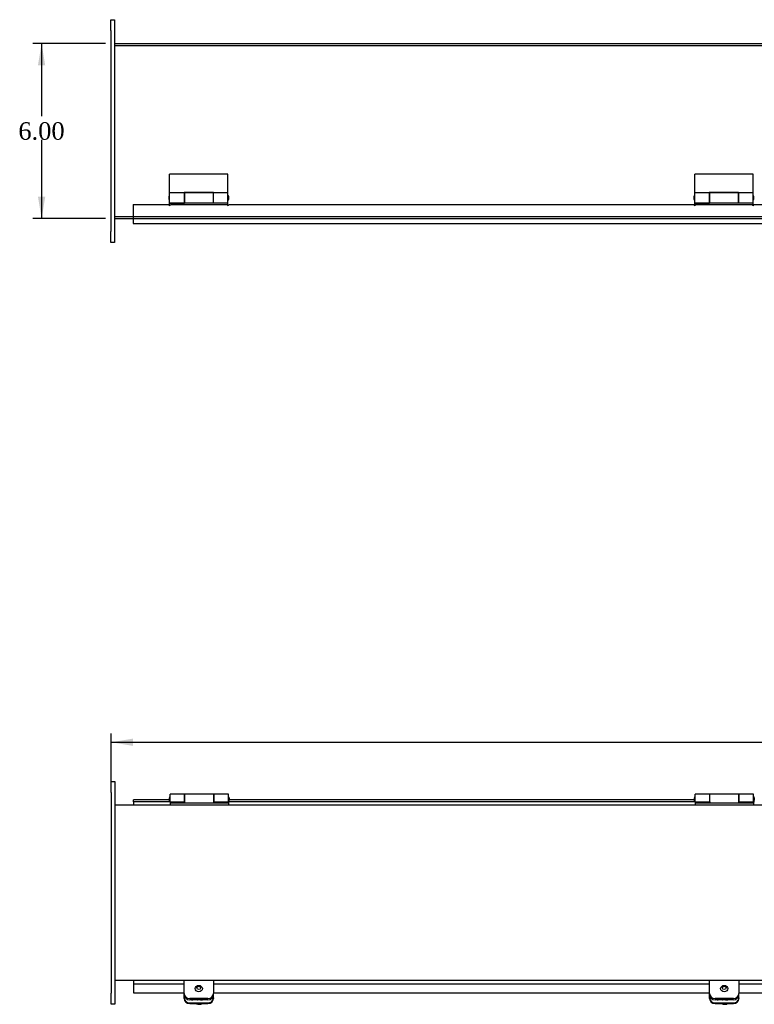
# Model space of a CAD drawing. Header units: inches. Extents: x 2 to 148, y 7 to 99.
# Tile 2 of 6: x 24 to 49, y 57 to 90. Entities that reach past the tile are written whole.
import ezdxf
from ezdxf.enums import TextEntityAlignment as Align
from ezdxf.lldxf.tags import DXFTag

# ---------------------------------------------------------------- set-up
doc = ezdxf.new("R2010")
doc.units = ezdxf.units.IN
doc.header["$MEASUREMENT"] = 0
for name, color, linetype in [('COM40176', 7, 'CONTINUOUS'), ('COM49250', 7, 'CONTINUOUS'), ('COM49251', 7, 'CONTINUOUS'), ('COM52631', 7, 'CONTINUOUS'), ('COM71025', 7, 'CONTINUOUS'), ('DEFAULT', 7, 'CONTINUOUS'), ('GSK11095', 7, 'CONTINUOUS'), ('HNG11000', 7, 'CONTINUOUS'), ('SCS19419', 7, 'CONTINUOUS')]:
    doc.layers.add(name, color=color, linetype=linetype)
doc.styles.add('SEACAD_TIMES_NEW_ROMAN', font='times.ttf')
tags = doc.linetypes.add('HIDDEN2', pattern=[0.1875, 0.125, -0.0625]).pattern_tags.tags
tags[6:7] = [DXFTag(74, 4), DXFTag(75, 0), DXFTag(340, '0'), DXFTag(46, 0.0), DXFTag(50, 0.0), DXFTag(44, 0.0), DXFTag(45, 0.0)]
tags[4:5] = [DXFTag(74, 4), DXFTag(75, 0), DXFTag(340, '0'), DXFTag(46, 0.0), DXFTag(50, 0.0), DXFTag(44, 0.0), DXFTag(45, 0.0)]

# ---------------------------------------------------------------- blocks, each defined once
blk = doc.blocks.new('GDIMGGROUP')
at = {"layer": 'DEFAULT', "linetype": 'Continuous'}
for points in [[(24.932, 88.861), (25.182, 88.861), (25.057, 89.611)], [(24.932, 84.361), (25.057, 83.611), (25.182, 84.361)]]:
    blk.add_hatch(color=136, dxfattribs=at).paths.add_polyline_path(points)
at = {"layer": 'DEFAULT', "color": 136, "linetype": 'Continuous'}
for p, q in [((27.251, 89.611), (24.757, 89.611)), ((25.057, 89.611), (25.057, 87.121)), ((25.057, 86.311), (25.057, 83.611)), ((27.251, 83.611), (24.757, 83.611))]:
    blk.add_line(p, q, dxfattribs=at)
at = {"layer": 'DEFAULT', "color": 136, "linetype": 'Continuous', "style": 'SEACAD_TIMES_NEW_ROMAN'}
blk.add_text('6.00', height=0.6, dxfattribs=at).set_placement((24.261, 86.911), align=Align.TOP_LEFT)
blk = doc.blocks.new('GDIMGGROUP21')
at = {"layer": 'DEFAULT', "linetype": 'Continuous'}
blk.add_hatch(color=136, dxfattribs=at).paths.add_polyline_path([(28.192, 65.806), (27.442, 65.681), (28.192, 65.556)])
at = {"layer": 'DEFAULT', "color": 136, "linetype": 'Continuous'}
for p, q in [((27.442, 64.263), (27.442, 65.981)), ((27.442, 65.681), (56.208, 65.681))]:
    blk.add_line(p, q, dxfattribs=at)

msp = doc.modelspace()

# ---------------------------------------------------------------- linework, layer by layer
at = {"layer": 'COM40176', "color": 7, "linetype": 'Continuous'}
for p, q in [((29.942, 56.927), (29.942, 57.033)), ((30.942, 56.927), (30.942, 57.033)), ((47.942, 56.927), (47.942, 57.033)), ((48.942, 56.927), (48.942, 57.033)), ((29.942, 56.903), (29.942, 56.927)), ((30.13, 56.757), (30.754, 56.757)), ((30.13, 56.733), (30.754, 56.733)), ((30.52, 56.856), (30.239, 56.856)), ((30.942, 56.927), (30.942, 56.903)), ((47.942, 56.903), (47.942, 56.927)), ((48.13, 56.757), (48.754, 56.757)), ((48.13, 56.733), (48.754, 56.733)), ((48.52, 56.856), (48.239, 56.856)), ((48.942, 56.927), (48.942, 56.903))]:
    msp.add_line(p, q, dxfattribs=at)
for centre, major_axis, start_param, end_param in [((30.13, 56.927), (-0.188, 0), 0, 1.570796), ((30.13, 56.903), (0.188, 0), 3.141593, 4.712389), ((30.239, 56.984), (0.14, 0), 4.393647, 4.712389), ((30.52, 56.984), (-0.14, 0), 1.570796, 1.889538), ((30.754, 56.927), (-0.188, 0), 1.570796, 3.141593), ((30.754, 56.903), (0.188, 0), 4.712389, 6.283185), ((48.13, 56.927), (-0.188, 0), 0, 1.570796), ((48.13, 56.903), (0.188, 0), 3.141593, 4.712389), ((48.239, 56.984), (0.141, 0), 4.393647, 4.712389), ((48.52, 56.984), (-0.141, 0), 1.570796, 1.889538), ((48.754, 56.927), (-0.188, 0), 1.570796, 3.141593), ((48.754, 56.903), (0.188, 0), 4.712389, 6.283185)]:
    msp.add_ellipse(centre, major_axis=major_axis, ratio=0.906308, start_param=start_param, end_param=end_param, dxfattribs=at)
at = {"layer": 'COM49250', "color": 7, "linetype": 'Continuous'}
for p, q in [((27.551, 89.611), (87.301, 89.611)), ((27.551, 83.611), (28.192, 83.611)), ((87.317, 63.526), (27.567, 63.526)), ((87.317, 57.526), (27.567, 57.526))]:
    msp.add_line(p, q, dxfattribs=at)
at = {"layer": 'COM49250', "color": 7, "linetype": 'HIDDEN2'}
for p, q in [((27.551, 89.539), (87.301, 89.539)), ((27.551, 83.683), (87.301, 83.683)), ((28.192, 83.611), (86.66, 83.611))]:
    msp.add_line(p, q, dxfattribs=at)
at = {"layer": 'COM49251', "color": 7, "linetype": 'Continuous'}
for p, q in [((28.192, 84.095), (28.192, 83.547)), ((28.192, 84.095), (29.412, 84.095)), ((29.472, 84.095), (31.412, 84.095)), ((31.472, 84.095), (47.401, 84.095)), ((47.461, 84.095), (49.401, 84.095)), ((49.461, 84.095), (65.391, 84.095)), ((28.192, 83.547), (28.192, 83.439)), ((28.192, 83.439), (86.66, 83.439)), ((28.208, 63.642), (28.208, 63.714)), ((29.428, 63.714), (28.208, 63.714)), ((29.428, 63.642), (28.208, 63.642)), ((29.433, 63.714), (29.428, 63.714)), ((29.428, 63.714), (29.428, 63.642)), ((29.458, 63.642), (29.428, 63.642)), ((31.488, 63.642), (31.458, 63.642)), ((31.488, 63.714), (31.483, 63.714)), ((31.488, 63.642), (31.488, 63.714)), ((47.417, 63.714), (31.488, 63.714)), ((47.417, 63.642), (31.488, 63.642)), ((47.422, 63.714), (47.417, 63.714)), ((47.417, 63.714), (47.417, 63.642)), ((47.447, 63.642), (47.417, 63.642)), ((49.477, 63.642), (49.447, 63.642)), ((49.477, 63.714), (49.472, 63.714)), ((28.208, 57.411), (29.942, 57.411)), ((28.208, 57.411), (28.208, 57.276)), ((30.942, 57.411), (47.942, 57.411)), ((48.942, 57.411), (65.942, 57.411)), ((28.208, 57.276), (28.208, 57.103)), ((28.208, 57.103), (29.942, 57.103)), ((30.942, 57.103), (47.942, 57.103)), ((48.942, 57.103), (65.942, 57.103))]:
    msp.add_line(p, q, dxfattribs=at)
for centre in [(29.442, 84.095), (31.442, 84.095), (47.431, 84.095), (49.431, 84.095)]:
    msp.add_arc(centre, 0.03, 180, 0, dxfattribs=at)
at = {"layer": 'COM52631', "color": 7, "linetype": 'Continuous'}
for p, q in [((29.942, 57.443), (29.942, 57.526)), ((29.942, 57.073), (29.942, 57.443)), ((30.942, 57.526), (30.942, 57.443)), ((30.942, 57.443), (30.942, 57.073)), ((47.942, 57.443), (47.942, 57.526)), ((47.942, 57.073), (47.942, 57.443)), ((48.942, 57.526), (48.942, 57.443)), ((48.942, 57.443), (48.942, 57.073)), ((29.942, 57.033), (29.942, 57.073)), ((30.942, 57.033), (30.942, 57.073)), ((47.942, 57.033), (47.942, 57.073)), ((48.942, 57.033), (48.942, 57.073)), ((30.754, 56.903), (30.13, 56.903)), ((30.754, 56.863), (30.13, 56.863)), ((48.754, 56.903), (48.13, 56.903)), ((48.754, 56.863), (48.13, 56.863))]:
    msp.add_line(p, q, dxfattribs=at)
for centre, start_param, end_param in [((30.13, 57.073), 3.141593, 4.712389), ((30.13, 57.033), 3.141593, 4.712389), ((30.754, 57.073), 4.712389, 6.283185), ((30.754, 57.033), 4.712389, 6.283185), ((48.13, 57.073), 3.141593, 4.712389), ((48.13, 57.033), 3.141593, 4.712389), ((48.754, 57.073), 4.712389, 6.283185), ((48.754, 57.033), 4.712389, 6.283185)]:
    msp.add_ellipse(centre, major_axis=(0.188, 0), ratio=0.906308, start_param=start_param, end_param=end_param, dxfattribs=at)
at = {"layer": 'COM71025', "color": 7, "linetype": 'Continuous'}
for p, q in [((27.426, 90.423), (27.551, 90.423)), ((27.426, 90.048), (27.426, 90.423)), ((27.551, 90.423), (27.551, 90.048)), ((27.426, 90.048), (27.426, 83.173)), ((27.551, 90.048), (27.551, 83.173)), ((27.426, 82.798), (27.426, 83.173)), ((27.551, 83.173), (27.551, 82.798)), ((27.551, 82.798), (27.426, 82.798)), ((27.442, 64.338), (27.567, 64.338)), ((27.442, 63.963), (27.442, 64.338)), ((27.567, 64.338), (27.567, 63.963)), ((27.442, 63.963), (27.442, 57.088)), ((27.567, 63.963), (27.567, 57.088)), ((27.442, 56.713), (27.442, 57.088)), ((27.567, 57.088), (27.567, 56.713)), ((27.567, 56.713), (27.442, 56.713))]:
    msp.add_line(p, q, dxfattribs=at)
at = {"layer": 'GSK11095', "color": 7, "linetype": 'Continuous'}
for p, q in [((28.208, 63.642), (28.208, 63.642)), ((28.208, 63.642), (28.208, 63.526)), ((28.208, 63.642), (28.208, 63.642)), ((28.208, 57.526), (28.208, 57.411)), ((28.208, 57.411), (28.208, 57.411)), ((28.208, 57.411), (28.208, 57.411))]:
    msp.add_line(p, q, dxfattribs=at)
at = {"layer": 'HNG11000', "color": 7, "linetype": 'Continuous'}
for p, q in [((29.442, 84.493), (29.442, 85.136)), ((31.442, 85.136), (29.442, 85.136)), ((31.442, 84.493), (31.442, 85.136)), ((47.431, 84.493), (47.431, 85.136)), ((49.431, 85.136), (47.431, 85.136)), ((49.431, 84.493), (49.431, 85.136)), ((29.417, 84.364), (29.417, 84.284)), ((29.442, 84.155), (29.442, 84.493)), ((29.942, 84.493), (29.442, 84.493)), ((29.942, 84.501), (29.942, 84.493)), ((30.942, 84.501), (29.942, 84.501)), ((29.942, 84.493), (29.942, 84.155)), ((29.947, 84.414), (29.942, 84.414)), ((29.947, 84.493), (29.947, 84.155)), ((30.937, 84.493), (29.947, 84.493)), ((30.937, 84.493), (30.937, 84.155)), ((30.942, 84.414), (30.937, 84.414)), ((30.942, 84.493), (30.942, 84.501)), ((30.942, 84.155), (30.942, 84.493)), ((31.442, 84.493), (30.942, 84.493)), ((31.442, 84.155), (31.442, 84.493)), ((31.467, 84.284), (31.467, 84.364)), ((47.406, 84.364), (47.406, 84.284)), ((47.431, 84.155), (47.431, 84.493)), ((47.931, 84.493), (47.431, 84.493)), ((47.931, 84.501), (47.931, 84.493)), ((48.931, 84.501), (47.931, 84.501)), ((47.931, 84.493), (47.931, 84.155)), ((47.936, 84.414), (47.931, 84.414)), ((47.936, 84.493), (47.936, 84.155)), ((48.926, 84.493), (47.936, 84.493)), ((48.926, 84.493), (48.926, 84.155)), ((48.931, 84.414), (48.926, 84.414)), ((48.931, 84.493), (48.931, 84.501)), ((48.931, 84.155), (48.931, 84.493)), ((49.431, 84.493), (48.931, 84.493)), ((49.431, 84.155), (49.431, 84.493)), ((49.456, 84.284), (49.456, 84.364)), ((29.442, 84.155), (29.942, 84.155)), ((29.442, 84.065), (29.442, 84.136)), ((29.442, 84.136), (29.947, 84.136)), ((29.942, 84.234), (29.947, 84.234)), ((29.947, 84.155), (29.947, 84.136)), ((29.947, 84.155), (30.937, 84.155)), ((30.937, 84.234), (30.942, 84.234)), ((30.937, 84.155), (30.937, 84.136)), ((31.442, 84.136), (30.937, 84.136)), ((30.942, 84.155), (31.442, 84.155)), ((31.442, 84.065), (31.442, 84.136)), ((47.431, 84.155), (47.931, 84.155)), ((47.431, 84.065), (47.431, 84.136)), ((47.431, 84.136), (47.936, 84.136)), ((47.931, 84.234), (47.936, 84.234)), ((47.936, 84.155), (47.936, 84.136)), ((47.936, 84.155), (48.926, 84.155)), ((48.926, 84.234), (48.931, 84.234)), ((48.926, 84.155), (48.926, 84.136)), ((49.431, 84.136), (48.926, 84.136)), ((48.931, 84.155), (49.431, 84.155)), ((49.431, 84.065), (49.431, 84.136)), ((29.433, 63.695), (29.433, 63.775)), ((29.458, 63.646), (29.458, 63.904)), ((29.958, 63.904), (29.458, 63.904)), ((29.958, 63.646), (29.958, 63.904)), ((29.963, 63.825), (29.958, 63.825)), ((29.963, 63.601), (29.963, 63.904)), ((30.953, 63.904), (29.963, 63.904)), ((30.953, 63.601), (30.953, 63.904)), ((30.958, 63.825), (30.953, 63.825)), ((30.958, 63.904), (30.958, 63.646)), ((31.458, 63.904), (30.958, 63.904)), ((31.458, 63.646), (31.458, 63.904)), ((31.483, 63.775), (31.483, 63.695)), ((47.422, 63.695), (47.422, 63.775)), ((47.447, 63.646), (47.447, 63.904)), ((47.947, 63.904), (47.447, 63.904)), ((47.947, 63.646), (47.947, 63.904)), ((47.952, 63.825), (47.947, 63.825)), ((47.952, 63.601), (47.952, 63.904)), ((48.942, 63.904), (47.952, 63.904)), ((48.942, 63.601), (48.942, 63.904)), ((48.947, 63.825), (48.942, 63.825)), ((48.947, 63.904), (48.947, 63.646)), ((49.447, 63.904), (48.947, 63.904)), ((49.447, 63.646), (49.447, 63.904)), ((49.472, 63.775), (49.472, 63.695)), ((29.458, 63.646), (29.458, 63.601)), ((29.458, 63.646), (29.958, 63.646)), ((29.458, 63.601), (29.458, 63.526)), ((29.458, 63.601), (31.458, 63.601)), ((29.483, 63.645), (29.963, 63.645)), ((29.958, 63.645), (29.958, 63.601)), ((29.958, 63.642), (29.963, 63.642)), ((30.953, 63.645), (31.433, 63.645)), ((30.958, 63.642), (30.953, 63.642)), ((30.958, 63.646), (31.458, 63.646)), ((30.958, 63.601), (30.958, 63.645)), ((31.458, 63.646), (31.458, 63.601)), ((31.458, 63.601), (31.458, 63.526)), ((47.447, 63.646), (47.447, 63.601)), ((47.447, 63.646), (47.947, 63.646)), ((47.447, 63.601), (47.447, 63.526)), ((47.447, 63.601), (49.447, 63.601)), ((47.472, 63.645), (47.952, 63.645)), ((47.947, 63.645), (47.947, 63.601)), ((47.947, 63.642), (47.952, 63.642)), ((48.942, 63.645), (49.422, 63.645)), ((48.947, 63.642), (48.942, 63.642)), ((48.947, 63.646), (49.447, 63.646)), ((48.947, 63.601), (48.947, 63.645)), ((49.447, 63.646), (49.447, 63.601)), ((49.447, 63.601), (49.447, 63.526))]:
    msp.add_line(p, q, dxfattribs=at)
for centre, start, end in [((29.467, 84.364), 120, 180), ((31.417, 84.364), 0, 60), ((47.456, 84.364), 120, 180), ((49.406, 84.364), 0, 60), ((29.467, 84.284), 180, 240), ((31.417, 84.284), 300, 0), ((47.456, 84.284), 180, 240), ((49.406, 84.284), 300, 0), ((29.483, 63.775), 120, 180), ((31.433, 63.775), 0, 60), ((47.472, 63.775), 120, 180), ((49.422, 63.775), 0, 60), ((29.483, 63.695), 180, 240), ((29.483, 63.695), 265.0428, 270), ((31.433, 63.695), 270, 274.9572), ((31.433, 63.695), 300, 0), ((47.472, 63.695), 180, 240), ((47.472, 63.695), 265.0428, 270), ((49.422, 63.695), 270, 274.9572), ((49.422, 63.695), 300, 0)]:
    msp.add_arc(centre, 0.05, start, end, dxfattribs=at)
at = {"layer": 'SCS19419', "color": 7, "linetype": 'Continuous'}
for centre, radius, start, end in [((30.433, 56.939), 0.23, 244.1803, 263.4879), ((30.419, 56.779), 0.0702, 259.8759, 267.1002), ((30.463, 56.781), 0.0719, 272.304, 280.3278), ((30.451, 56.939), 0.231, 276.1468, 295.8305), ((48.433, 56.939), 0.23, 244.1803, 263.4879), ((48.419, 56.779), 0.0702, 259.8759, 267.1002), ((48.463, 56.781), 0.0719, 272.304, 280.3278), ((48.451, 56.939), 0.231, 276.1468, 295.8305)]:
    msp.add_arc(centre, radius, start, end, dxfattribs=at)
for centre, major_axis in [((30.442, 57.243), (-0.123, 0)), ((30.442, 57.268), (-0.063, 0)), ((48.442, 57.243), (0.123, 0)), ((48.442, 57.268), (-0.063, 0))]:
    msp.add_ellipse(centre, major_axis=major_axis, ratio=0.906308, dxfattribs=at)
for centre, major_axis, start_param, end_param in [((30.442, 56.949), (-0.24, 0), 0.407819, 0.436977), ((30.442, 56.959), (0.123, 0), 4.194057, 4.325753), ((30.442, 56.917), (0.231, 0), 4.597797, 4.814448), ((30.442, 56.959), (0.123, 0), 5.099025, 5.230721), ((48.442, 56.949), (-0.24, 0), 0.407819, 0.436977), ((48.442, 56.959), (-0.123, 0), 1.052464, 1.18416), ((48.442, 56.917), (0.231, 0), 4.597797, 4.814448), ((48.442, 56.959), (-0.123, 0), 1.957433, 2.089128)]:
    msp.add_ellipse(centre, major_axis=major_axis, ratio=0.906308, start_param=start_param, end_param=end_param, dxfattribs=at)

# ---------------------------------------------------------------- block references
at = {"layer": 'DEFAULT'}
for name in ['GDIMGGROUP', 'GDIMGGROUP21']:
    msp.add_blockref(name, (0, 0), dxfattribs=at)

doc.saveas('drawing.dxf')
